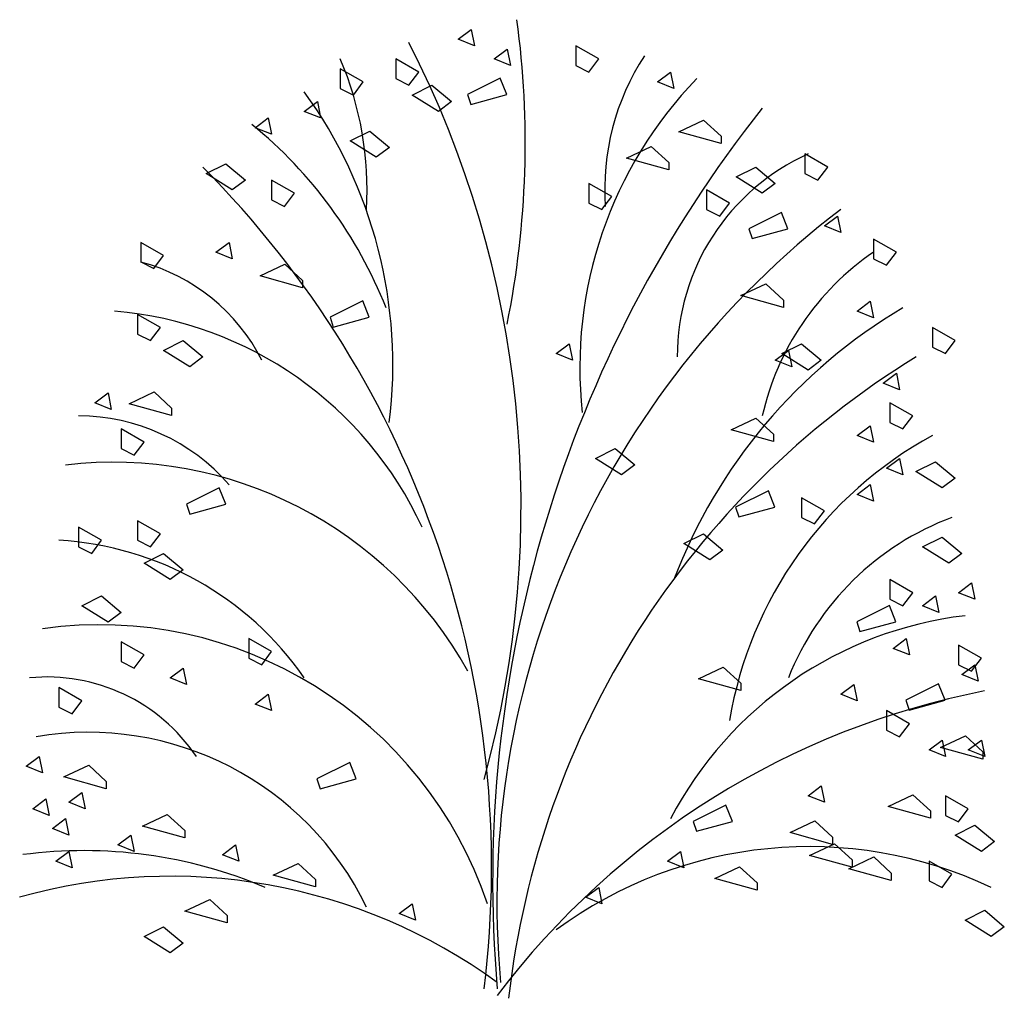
# Model space of a CAD drawing. Extents: x 28 to 30, y -8.7 to -6.71.
import ezdxf

# ---------------------------------------------------------------- set-up
doc = ezdxf.new("R2010")
doc.units = 0
doc.header["$MEASUREMENT"] = 0
doc.layers.add('DIBUJO', color=5, linetype='CONTINUOUS')

msp = doc.modelspace()

# ---------------------------------------------------------------- linework, layer by layer
at = {"layer": 'DIBUJO'}
for p, q in [((28.8911, -6.749), (28.9178, -6.729)), ((28.9178, -6.729), (28.9244, -6.7624)), ((28.9244, -6.7624), (28.8911, -6.749)), ((28.9644, -6.789), (28.991, -6.769)), ((28.991, -6.769), (28.9977, -6.8024)), ((29.1776, -6.789), (29.131, -6.7624)), ((29.131, -6.7624), (29.131, -6.8024)), ((28.8112, -6.8157), (28.7645, -6.789)), ((28.7645, -6.789), (28.7645, -6.8291)), ((28.9977, -6.8024), (28.9644, -6.789)), ((29.1576, -6.8157), (29.1776, -6.789)), ((28.6979, -6.8357), (28.6512, -6.8091)), ((28.6512, -6.8091), (28.6512, -6.8491)), ((28.7912, -6.8424), (28.8112, -6.8157)), ((29.131, -6.8024), (29.1576, -6.8157)), ((29.2975, -6.8357), (29.3242, -6.8157)), ((29.3242, -6.8157), (29.3308, -6.8491)), ((28.6779, -6.8624), (28.6979, -6.8357)), ((28.7645, -6.8291), (28.7912, -6.8424)), ((28.9768, -6.8281), (28.9102, -6.8615)), ((28.9902, -6.8615), (28.9768, -6.8281)), ((29.3308, -6.8491), (29.2975, -6.8357)), ((28.6512, -6.8491), (28.6779, -6.8624)), ((28.7978, -6.8624), (28.8378, -6.8424)), ((28.8378, -6.8424), (28.8778, -6.8757)), ((28.578, -6.8957), (28.6046, -6.8757)), ((28.6046, -6.8757), (28.6113, -6.9091)), ((28.8511, -6.8957), (28.7978, -6.8624)), ((28.8778, -6.8757), (28.8511, -6.8957)), ((28.9102, -6.8615), (28.9169, -6.8815)), ((28.9169, -6.8815), (28.9902, -6.8615)), ((28.6113, -6.9091), (28.578, -6.8957)), ((28.478, -6.9291), (28.5047, -6.9091)), ((28.5047, -6.9091), (28.5113, -6.9424)), ((29.3408, -6.9375), (29.3914, -6.9137)), ((29.3914, -6.9137), (29.4271, -6.9465)), ((28.5113, -6.9424), (28.478, -6.9291)), ((28.6712, -6.9557), (28.7112, -6.9357)), ((28.7112, -6.9357), (28.7512, -6.9691)), ((29.4271, -6.9614), (29.3408, -6.9375)), ((28.7245, -6.9891), (28.6712, -6.9557)), ((29.4271, -6.9465), (29.4271, -6.9614)), ((28.7512, -6.9691), (28.7245, -6.9891)), ((29.2342, -6.9909), (29.2848, -6.967)), ((29.2848, -6.967), (29.3205, -6.9998)), ((29.3205, -7.0147), (29.2342, -6.9909)), ((29.644, -7.0091), (29.5974, -6.9824)), ((29.5974, -6.9824), (29.5974, -7.0224)), ((28.3781, -7.0224), (28.418, -7.0024)), ((28.418, -7.0024), (28.458, -7.0358)), ((29.3205, -6.9998), (29.3205, -7.0147)), ((29.4574, -7.0291), (29.4974, -7.0091)), ((29.4974, -7.0091), (29.5374, -7.0424)), ((29.624, -7.0358), (29.644, -7.0091)), ((28.4314, -7.0558), (28.3781, -7.0224)), ((28.458, -7.0358), (28.4314, -7.0558)), ((28.558, -7.0624), (28.5113, -7.0358)), ((28.5113, -7.0358), (28.5113, -7.0758)), ((29.5107, -7.0624), (29.4574, -7.0291)), ((29.5974, -7.0224), (29.624, -7.0358)), ((29.2043, -7.0691), (29.1576, -7.0424)), ((29.1576, -7.0424), (29.1576, -7.0824)), ((29.4441, -7.0824), (29.3975, -7.0558)), ((29.3975, -7.0558), (29.3975, -7.0958)), ((29.5374, -7.0424), (29.5107, -7.0624)), ((28.5113, -7.0758), (28.538, -7.0891)), ((28.538, -7.0891), (28.558, -7.0624)), ((29.1843, -7.0958), (29.2043, -7.0691)), ((29.1576, -7.0824), (29.1843, -7.0958)), ((29.3975, -7.0958), (29.4241, -7.1091)), ((29.4241, -7.1091), (29.4441, -7.0824)), ((29.5498, -7.1015), (29.4832, -7.1349)), ((29.5632, -7.1349), (29.5498, -7.1015)), ((29.6373, -7.1291), (29.664, -7.1091)), ((29.664, -7.1091), (29.6706, -7.1424)), ((29.4832, -7.1349), (29.4899, -7.1549)), ((29.4899, -7.1549), (29.5632, -7.1349)), ((29.6706, -7.1424), (29.6373, -7.1291)), ((29.7839, -7.1824), (29.7373, -7.1558)), ((29.7373, -7.1558), (29.7373, -7.1958)), ((28.2915, -7.1891), (28.2448, -7.1624)), ((28.2448, -7.1624), (28.2448, -7.2024)), ((28.3981, -7.1824), (28.4247, -7.1624)), ((28.4247, -7.1624), (28.4314, -7.1958)), ((28.2715, -7.2158), (28.2915, -7.1891)), ((28.4314, -7.1958), (28.3981, -7.1824)), ((29.7373, -7.1958), (29.7639, -7.2091)), ((29.7639, -7.2091), (29.7839, -7.1824)), ((28.2448, -7.2024), (28.2715, -7.2158)), ((28.488, -7.2309), (28.5386, -7.2071)), ((28.5386, -7.2071), (28.5743, -7.2399)), ((28.5743, -7.2548), (28.488, -7.2309)), ((28.5743, -7.2399), (28.5743, -7.2548)), ((29.4674, -7.2709), (29.518, -7.2471)), ((29.518, -7.2471), (29.5537, -7.2799)), ((29.5537, -7.2948), (29.4674, -7.2709)), ((29.5537, -7.2799), (29.5537, -7.2948)), ((28.697, -7.2815), (28.6304, -7.3149)), ((28.7103, -7.3149), (28.697, -7.2815)), ((29.704, -7.3025), (29.7306, -7.2825)), ((29.7306, -7.2825), (29.7373, -7.3158)), ((28.2848, -7.3358), (28.2382, -7.3091)), ((28.2382, -7.3091), (28.2382, -7.3491)), ((28.6304, -7.3149), (28.637, -7.3349)), ((28.637, -7.3349), (28.7103, -7.3149)), ((29.7373, -7.3158), (29.704, -7.3025)), ((28.2648, -7.3625), (28.2848, -7.3358)), ((29.9038, -7.3625), (29.8572, -7.3358)), ((29.8572, -7.3358), (29.8572, -7.3758)), ((28.2382, -7.3491), (28.2648, -7.3625)), ((28.2915, -7.3825), (28.3314, -7.3625)), ((28.3314, -7.3625), (28.3714, -7.3958)), ((29.091, -7.3891), (29.1176, -7.3691)), ((29.1176, -7.3691), (29.1243, -7.4025)), ((29.5507, -7.3891), (29.5907, -7.3691)), ((29.5907, -7.3691), (29.6307, -7.4025)), ((29.8572, -7.3758), (29.8839, -7.3891)), ((29.8839, -7.3891), (29.9038, -7.3625)), ((28.3448, -7.4158), (28.2915, -7.3825)), ((28.3714, -7.3958), (28.3448, -7.4158)), ((29.1243, -7.4025), (29.091, -7.3891)), ((29.5374, -7.4025), (29.564, -7.3825)), ((29.604, -7.4225), (29.5507, -7.3891)), ((29.564, -7.3825), (29.5707, -7.4158)), ((29.5707, -7.4158), (29.5374, -7.4025)), ((29.6307, -7.4025), (29.604, -7.4225)), ((29.7573, -7.4491), (29.7839, -7.4291)), ((29.7839, -7.4291), (29.7906, -7.4625)), ((29.7906, -7.4625), (29.7573, -7.4491)), ((28.1515, -7.4892), (28.1782, -7.4691)), ((28.1782, -7.4691), (28.1849, -7.5025)), ((28.2214, -7.491), (28.2721, -7.4671)), ((28.2721, -7.4671), (28.3078, -7.4999)), ((28.1849, -7.5025), (28.1515, -7.4892)), ((28.3078, -7.5148), (28.2214, -7.491)), ((28.3078, -7.4999), (28.3078, -7.5148)), ((29.8172, -7.5158), (29.7706, -7.4892)), ((29.7706, -7.4892), (29.7706, -7.5292)), ((29.4474, -7.5443), (29.498, -7.5205)), ((29.498, -7.5205), (29.5337, -7.5532)), ((29.7972, -7.5425), (29.8172, -7.5158)), ((29.704, -7.5558), (29.7306, -7.5358)), ((29.7306, -7.5358), (29.7373, -7.5692)), ((29.7706, -7.5292), (29.7972, -7.5425)), ((28.2515, -7.5692), (28.2048, -7.5425)), ((28.2048, -7.5425), (28.2048, -7.5825)), ((29.5337, -7.5681), (29.4474, -7.5443)), ((29.5337, -7.5532), (29.5337, -7.5681)), ((29.7373, -7.5692), (29.704, -7.5558)), ((28.2315, -7.5958), (28.2515, -7.5692)), ((28.2048, -7.5825), (28.2315, -7.5958)), ((29.1709, -7.6025), (29.2109, -7.5825)), ((29.2109, -7.5825), (29.2509, -7.6158)), ((29.2242, -7.6358), (29.1709, -7.6025)), ((29.2509, -7.6158), (29.2242, -7.6358)), ((29.7639, -7.6225), (29.7906, -7.6025)), ((29.7906, -7.6025), (29.7972, -7.6358)), ((29.8239, -7.6292), (29.8639, -7.6092)), ((29.8639, -7.6092), (29.9038, -7.6425)), ((29.7972, -7.6358), (29.7639, -7.6225)), ((29.8772, -7.6625), (29.8239, -7.6292)), ((29.704, -7.6758), (29.7306, -7.6558)), ((29.7306, -7.6558), (29.7373, -7.6892)), ((29.9038, -7.6425), (29.8772, -7.6625)), ((28.4047, -7.6625), (28.3381, -7.6958)), ((28.418, -7.6958), (28.4047, -7.6625)), ((29.5232, -7.6683), (29.4566, -7.7016)), ((29.5365, -7.7016), (29.5232, -7.6683)), ((29.7373, -7.6892), (29.704, -7.6758)), ((28.3381, -7.6958), (28.3448, -7.7159)), ((28.3448, -7.7159), (28.418, -7.6958)), ((29.5907, -7.6825), (29.5907, -7.7225)), ((29.6373, -7.7092), (29.5907, -7.6825)), ((29.4566, -7.7016), (29.4632, -7.7216)), ((29.4632, -7.7216), (29.5365, -7.7016)), ((29.6173, -7.7359), (29.6373, -7.7092)), ((28.2848, -7.7559), (28.2382, -7.7292)), ((28.2382, -7.7292), (28.2382, -7.7692)), ((29.5907, -7.7225), (29.6173, -7.7359)), ((28.1649, -7.7692), (28.1182, -7.7425)), ((28.1182, -7.7425), (28.1182, -7.7825)), ((28.2648, -7.7825), (28.2848, -7.7559)), ((29.3508, -7.7759), (29.3908, -7.7559)), ((29.3908, -7.7559), (29.4308, -7.7892)), ((28.1449, -7.7959), (28.1649, -7.7692)), ((28.2382, -7.7692), (28.2648, -7.7825)), ((29.4041, -7.8092), (29.3508, -7.7759)), ((29.8372, -7.7825), (29.8772, -7.7625)), ((29.8772, -7.7625), (29.9172, -7.7959)), ((28.1182, -7.7825), (28.1449, -7.7959)), ((28.2515, -7.8159), (28.2915, -7.7959)), ((28.2915, -7.7959), (28.3314, -7.8292)), ((29.4308, -7.7892), (29.4041, -7.8092)), ((29.8905, -7.8159), (29.8372, -7.7825)), ((29.9172, -7.7959), (29.8905, -7.8159)), ((28.3048, -7.8492), (28.2515, -7.8159)), ((28.3314, -7.8292), (28.3048, -7.8492)), ((29.8172, -7.8759), (29.7706, -7.8492)), ((29.7706, -7.8492), (29.7706, -7.8892)), ((29.9105, -7.8759), (29.9372, -7.8559)), ((29.9372, -7.8559), (29.9438, -7.8892)), ((29.7972, -7.9025), (29.8172, -7.8759)), ((29.9438, -7.8892), (29.9105, -7.8759)), ((28.1249, -7.9025), (28.1649, -7.8825)), ((28.1649, -7.8825), (28.2048, -7.9159)), ((29.7706, -7.8892), (29.7972, -7.9025)), ((29.8372, -7.9025), (29.8639, -7.8825)), ((29.8639, -7.8825), (29.8705, -7.9159)), ((28.1782, -7.9359), (28.1249, -7.9025)), ((28.2048, -7.9159), (28.1782, -7.9359)), ((29.7697, -7.9016), (29.7031, -7.935)), ((29.783, -7.935), (29.7697, -7.9016)), ((29.8705, -7.9159), (29.8372, -7.9025)), ((29.7031, -7.935), (29.7098, -7.955)), ((29.7098, -7.955), (29.783, -7.935)), ((28.2515, -8.0026), (28.2048, -7.9759)), ((28.2048, -7.9759), (28.2048, -8.0159)), ((28.5113, -7.9959), (28.4647, -7.9692)), ((28.4647, -7.9692), (28.4647, -8.0092)), ((29.7772, -7.9892), (29.8039, -7.9692)), ((29.8039, -7.9692), (29.8106, -8.0026)), ((28.4913, -8.0226), (28.5113, -7.9959)), ((29.8106, -8.0026), (29.7772, -7.9892)), ((29.9571, -8.0092), (29.9105, -7.9826)), ((29.9105, -7.9826), (29.9105, -8.0226)), ((28.2048, -8.0159), (28.2315, -8.0292)), ((28.2315, -8.0292), (28.2515, -8.0026)), ((28.4647, -8.0092), (28.4913, -8.0226)), ((29.9372, -8.0359), (29.9571, -8.0092)), ((28.3048, -8.0492), (28.3314, -8.0292)), ((28.3314, -8.0292), (28.3381, -8.0626)), ((29.3808, -8.051), (29.4314, -8.0272)), ((29.4314, -8.0272), (29.4671, -8.06)), ((29.9105, -8.0226), (29.9372, -8.0359)), ((29.9172, -8.0426), (29.9438, -8.0226)), ((29.9438, -8.0226), (29.9505, -8.0559)), ((28.3381, -8.0626), (28.3048, -8.0492)), ((29.4671, -8.0749), (29.3808, -8.051)), ((29.4671, -8.06), (29.4671, -8.0749)), ((29.8697, -8.0617), (29.803, -8.095)), ((29.883, -8.095), (29.8697, -8.0617)), ((29.9505, -8.0559), (29.9172, -8.0426)), ((28.1249, -8.0959), (28.0782, -8.0692)), ((28.0782, -8.0692), (28.0782, -8.1092)), ((29.6706, -8.0826), (29.6973, -8.0626)), ((29.6973, -8.0626), (29.704, -8.0959)), ((28.1049, -8.1226), (28.1249, -8.0959)), ((28.478, -8.1026), (28.5047, -8.0826)), ((28.5047, -8.0826), (28.5113, -8.1159)), ((29.704, -8.0959), (29.6706, -8.0826)), ((29.803, -8.095), (29.8097, -8.115)), ((29.8097, -8.115), (29.883, -8.095)), ((28.0782, -8.1092), (28.1049, -8.1226)), ((28.5113, -8.1159), (28.478, -8.1026)), ((29.8106, -8.1426), (29.7639, -8.1159)), ((29.7639, -8.1159), (29.7639, -8.1559)), ((29.7639, -8.1559), (29.7906, -8.1693)), ((29.7906, -8.1693), (29.8106, -8.1426)), ((29.8505, -8.1959), (29.8772, -8.1759)), ((29.8738, -8.1911), (29.9244, -8.1672)), ((29.8772, -8.1759), (29.8839, -8.2093)), ((29.9244, -8.1672), (29.9601, -8.2)), ((29.9305, -8.1959), (29.9571, -8.1759)), ((29.9571, -8.1759), (29.9638, -8.2093)), ((29.8839, -8.2093), (29.8505, -8.1959)), ((29.9601, -8.2149), (29.8738, -8.1911)), ((29.9638, -8.2093), (29.9305, -8.1959)), ((29.9601, -8.2), (29.9601, -8.2149)), ((28.0116, -8.2293), (28.0383, -8.2093)), ((28.0383, -8.2093), (28.0449, -8.2426)), ((28.6704, -8.2217), (28.6037, -8.255)), ((28.6837, -8.255), (28.6704, -8.2217)), ((28.0449, -8.2426), (28.0116, -8.2293)), ((28.0882, -8.2511), (28.1388, -8.2272)), ((28.1388, -8.2272), (28.1745, -8.26)), ((28.1745, -8.2749), (28.0882, -8.2511)), ((28.1745, -8.26), (28.1745, -8.2749)), ((28.6037, -8.255), (28.6104, -8.275)), ((28.6104, -8.275), (28.6837, -8.255)), ((28.0982, -8.3026), (28.1249, -8.2826)), ((28.1249, -8.2826), (28.1316, -8.3159)), ((29.604, -8.2893), (29.6307, -8.2693)), ((29.6307, -8.2693), (29.6373, -8.3026)), ((28.0249, -8.3159), (28.0516, -8.2959)), ((28.0516, -8.2959), (28.0583, -8.3293)), ((28.1316, -8.3159), (28.0982, -8.3026)), ((29.6373, -8.3026), (29.604, -8.2893)), ((29.7672, -8.3111), (29.8178, -8.2872)), ((29.8178, -8.2872), (29.8535, -8.32)), ((29.9305, -8.3159), (29.8839, -8.2893)), ((29.8839, -8.2893), (29.8839, -8.3293)), ((28.0583, -8.3293), (28.0249, -8.3159)), ((29.4366, -8.3084), (29.37, -8.3417)), ((29.4499, -8.3417), (29.4366, -8.3084)), ((29.8535, -8.3349), (29.7672, -8.3111)), ((29.8535, -8.32), (29.8535, -8.3349)), ((29.9105, -8.3426), (29.9305, -8.3159)), ((28.0649, -8.3559), (28.0916, -8.3359)), ((28.0916, -8.3359), (28.0982, -8.3693)), ((28.2481, -8.3511), (28.2987, -8.3272)), ((28.2987, -8.3272), (28.3344, -8.36)), ((29.37, -8.3417), (29.3766, -8.3617)), ((29.3766, -8.3617), (29.4499, -8.3417)), ((29.5673, -8.3644), (29.6179, -8.3406)), ((29.6179, -8.3406), (29.6537, -8.3734)), ((29.8839, -8.3293), (29.9105, -8.3426)), ((28.0982, -8.3693), (28.0649, -8.3559)), ((28.3344, -8.3749), (28.2481, -8.3511)), ((28.3344, -8.36), (28.3344, -8.3749)), ((29.9038, -8.3693), (29.9438, -8.3493)), ((29.9438, -8.3493), (29.9838, -8.3826)), ((28.1982, -8.3893), (28.2248, -8.3693)), ((28.2248, -8.3693), (28.2315, -8.4026)), ((29.6537, -8.3883), (29.5673, -8.3644)), ((29.6537, -8.3734), (29.6537, -8.3883)), ((29.9571, -8.4026), (29.9038, -8.3693)), ((29.9838, -8.3826), (29.9571, -8.4026)), ((28.0716, -8.4226), (28.0982, -8.4026)), ((28.0982, -8.4026), (28.1049, -8.436)), ((28.2315, -8.4026), (28.1982, -8.3893)), ((28.4114, -8.4093), (28.438, -8.3893)), ((28.438, -8.3893), (28.4447, -8.4226)), ((29.3175, -8.4226), (29.3442, -8.4026)), ((29.3442, -8.4026), (29.3508, -8.436)), ((29.6073, -8.4111), (29.6579, -8.3872)), ((29.6579, -8.3872), (29.6936, -8.42)), ((28.1049, -8.436), (28.0716, -8.4226)), ((28.4447, -8.4226), (28.4114, -8.4093)), ((29.3508, -8.436), (29.3175, -8.4226)), ((29.6936, -8.4349), (29.6073, -8.4111)), ((29.6873, -8.4378), (29.7379, -8.4139)), ((29.6936, -8.42), (29.6936, -8.4349)), ((29.7379, -8.4139), (29.7736, -8.4467)), ((29.8972, -8.4493), (29.8505, -8.4226)), ((29.8505, -8.4226), (29.8505, -8.4626)), ((28.5146, -8.4511), (28.5652, -8.4273)), ((28.5652, -8.4273), (28.6009, -8.46)), ((29.4141, -8.4578), (29.4647, -8.4339)), ((29.4647, -8.4339), (29.5004, -8.4667)), ((29.7736, -8.4616), (29.6873, -8.4378)), ((28.6009, -8.4749), (28.5146, -8.4511)), ((28.6009, -8.46), (28.6009, -8.4749)), ((29.5004, -8.4816), (29.4141, -8.4578)), ((29.7736, -8.4467), (29.7736, -8.4616)), ((29.8505, -8.4626), (29.8772, -8.476)), ((29.8772, -8.476), (29.8972, -8.4493)), ((29.151, -8.496), (29.1776, -8.476)), ((29.1776, -8.476), (29.1843, -8.5093)), ((29.5004, -8.4667), (29.5004, -8.4816)), ((28.3347, -8.5244), (28.3853, -8.5006)), ((28.3853, -8.5006), (28.421, -8.5334)), ((29.1843, -8.5093), (29.151, -8.496)), ((28.7712, -8.5293), (28.7978, -8.5093)), ((28.7978, -8.5093), (28.8045, -8.5426)), ((29.9238, -8.5426), (29.9638, -8.5226)), ((29.9638, -8.5226), (30.0038, -8.556)), ((28.421, -8.5483), (28.3347, -8.5244)), ((28.421, -8.5334), (28.421, -8.5483)), ((28.8045, -8.5426), (28.7712, -8.5293)), ((29.9771, -8.576), (29.9238, -8.5426)), ((28.2515, -8.576), (28.2915, -8.556)), ((28.2915, -8.556), (28.3314, -8.5893)), ((30.0038, -8.556), (29.9771, -8.576)), ((28.3048, -8.6093), (28.2515, -8.576)), ((28.3314, -8.5893), (28.3048, -8.6093))]:
    msp.add_line(p, q, dxfattribs=at)
for centre, radius, start, end in [((27.1624, -6.9598), 1.8656, 348.5823, 7.7252), ((26.9417, -7.7026), 2.0778, 344.5546, 27.1102), ((28.0282, -7.0553), 0.6776, 356.5785, 23.1389), ((29.6888, -7.0551), 0.499, 146.8723, 183.9065), ((29.9833, -7.4168), 0.8441, 135.867, 186.2808), ((27.8103, -7.4122), 0.9481, 352.9138, 35.9379), ((31.4954, -8.4642), 2.5338, 141.5621, 184.9454), ((27.8918, -7.633), 0.917, 21.5784, 50.8004), ((29.7904, -7.3951), 0.4528, 114.2978, 180.0834), ((26.9364, -8.4353), 2.0231, 352.976, 44.8241), ((30.7443, -8.5079), 1.774, 127.2463, 185.2207), ((30.0481, -7.6373), 0.5509, 124.3441, 167.2635), ((28.1451, -7.5773), 0.3879, 26.7895, 75.0983), ((30.3518, -8.2364), 1.0919, 120.523, 159.2317), ((28.127, -8.06), 0.7603, 24.6833, 85.1296), ((30.7474, -8.8992), 1.7643, 121.5615, 173.5763), ((28.1175, -7.9229), 0.407, 40.9952, 89.8975), ((30.2459, -8.2697), 0.8128, 118.5645, 170.5246), ((28.1887, -8.4359), 0.8258, 28.9715, 96.7518), ((30.0986, -8.2611), 0.575, 110.5024, 158.3822), ((28.0405, -8.4223), 0.6542, 34.7708, 86.6956), ((28.1607, -8.775), 0.8338, 18.5786, 97.9809), ((30.0157, -8.6975), 0.7803, 96.7634, 152.401), ((28.054, -8.4143), 0.3668, 33.983, 95.5823), ((30.2772, -9.6824), 1.6368, 101.0397, 142.9397), ((28.1381, -8.789), 0.6288, 25.7334, 99.7489), ((28.1288, -9.3496), 0.9485, 67.0929, 97.5039), ((29.6066, -9.2613), 0.8683, 64.7425, 126.4309), ((28.306, -9.585), 1.1317, 54.0102, 105.7803)]:
    msp.add_arc(centre, radius, start, end, dxfattribs=at)

doc.saveas('drawing.dxf')
